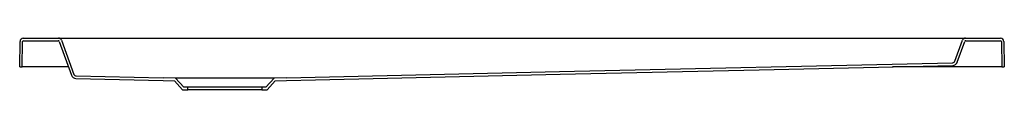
# Model space of a CAD drawing. Header units: millimetres. Extents: x 5772.71 to 5773.91, y 2324.47 to 2324.53.
import ezdxf

# ---------------------------------------------------------------- set-up
doc = ezdxf.new("R2010")
doc.units = ezdxf.units.MM
doc.layers.add('SANINDUSA', color=3, linetype='Continuous')

msp = doc.modelspace()

# ---------------------------------------------------------------- linework, layer by layer
at = {"layer": 'SANINDUSA'}
for p, q in [((5772.7104, 2324.4948), (5772.7108, 2324.5259)), ((5772.7136, 2324.4948), (5772.714, 2324.5256)), ((5772.7148, 2324.5298), (5772.7576, 2324.5298)), ((5772.715, 2324.5266), (5772.7574, 2324.5266)), ((5772.7576, 2324.5298), (5772.7712, 2324.5298)), ((5772.7584, 2324.5259), (5772.7735, 2324.4845)), ((5772.7613, 2324.5272), (5772.7764, 2324.4857)), ((5772.7712, 2324.5298), (5773.8496, 2324.5298)), ((5773.8496, 2324.5298), (5773.8632, 2324.5298)), ((5773.8502, 2324.5017), (5773.8594, 2324.5272)), ((5773.8531, 2324.5005), (5773.8624, 2324.5259)), ((5773.8632, 2324.5298), (5773.9059, 2324.5298)), ((5773.8633, 2324.5266), (5773.9058, 2324.5266)), ((5773.9068, 2324.5256), (5773.9072, 2324.4948)), ((5773.9099, 2324.5259), (5773.9104, 2324.4948)), ((5772.7104, 2324.4948), (5772.7136, 2324.4948)), ((5772.7146, 2324.4948), (5772.7136, 2324.4948)), ((5772.7697, 2324.4948), (5772.7146, 2324.4948)), ((5773.9062, 2324.4948), (5773.7743, 2324.4948)), ((5773.9072, 2324.4948), (5773.9062, 2324.4948)), ((5773.9072, 2324.4948), (5773.9104, 2324.4948)), ((5772.779, 2324.4806), (5772.8853, 2324.4783)), ((5772.7792, 2324.4838), (5772.8854, 2324.4815)), ((5772.8853, 2324.4783), (5772.8989, 2324.4779)), ((5772.9004, 2324.481), (5772.8854, 2324.4815)), ((5772.8989, 2324.4779), (5772.909, 2324.4668)), ((5773.0204, 2324.481), (5772.9004, 2324.481)), ((5772.9104, 2324.47), (5772.9004, 2324.481)), ((5773.0204, 2324.481), (5773.0104, 2324.47)), ((5773.0118, 2324.4668), (5773.0218, 2324.4779)), ((5773.0354, 2324.4815), (5773.0204, 2324.481)), ((5773.0218, 2324.4779), (5773.0355, 2324.4783)), ((5772.909, 2324.4668), (5772.9154, 2324.4668)), ((5772.9154, 2324.47), (5772.9104, 2324.47)), ((5772.9154, 2324.4668), (5772.9154, 2324.47)), ((5773.0054, 2324.47), (5772.9154, 2324.47)), ((5773.0054, 2324.4668), (5772.9154, 2324.4668)), ((5773.0054, 2324.47), (5773.0054, 2324.4668)), ((5773.0104, 2324.47), (5773.0054, 2324.47)), ((5773.0054, 2324.4668), (5773.0118, 2324.4668))]:
    msp.add_line(p, q, dxfattribs=at)
at = {"layer": 'SANINDUSA', "flags": 128}
for points in [[(5773.0354, 2324.4815), (5773.0706, 2324.4823), (5773.3684, 2324.489), (5773.8474, 2324.4998)], [(5773.0355, 2324.4783), (5773.0708, 2324.4791), (5773.369, 2324.4858), (5773.6116, 2324.4913), (5773.8476, 2324.4966)], [(5773.8474, 2324.4998), (5773.8474, 2324.4998), (5773.8474, 2324.4998)]]:
    msp.add_lwpolyline(points, dxfattribs=at)
at = {"layer": 'SANINDUSA'}
for centre, radius, start, end in [((5772.7148, 2324.5258), 0.004, 90, 179.2), ((5772.715, 2324.5256), 0.001, 90, 179.2), ((5772.7574, 2324.5256), 0.001, 20, 90), ((5772.7576, 2324.5258), 0.004, 20, 90), ((5773.8632, 2324.5258), 0.004, 90, 160), ((5773.8633, 2324.5256), 0.001, 90, 160), ((5773.9058, 2324.5256), 0.001, 0.8, 90), ((5773.9059, 2324.5258), 0.004, 0.8, 90), ((5773.8473, 2324.5028), 0.003, 271.2863, 340), ((5773.8474, 2324.5028), 0.003, 270.8754, 340), ((5773.8475, 2324.5026), 0.006, 271.2842, 340), ((5773.8475, 2324.5026), 0.006, 271.2863, 340), ((5772.7791, 2324.4866), 0.006, 200, 268.7938), ((5772.7792, 2324.4868), 0.003, 200, 268.7937)]:
    msp.add_arc(centre, radius, start, end, dxfattribs=at)

doc.saveas('drawing.dxf')
